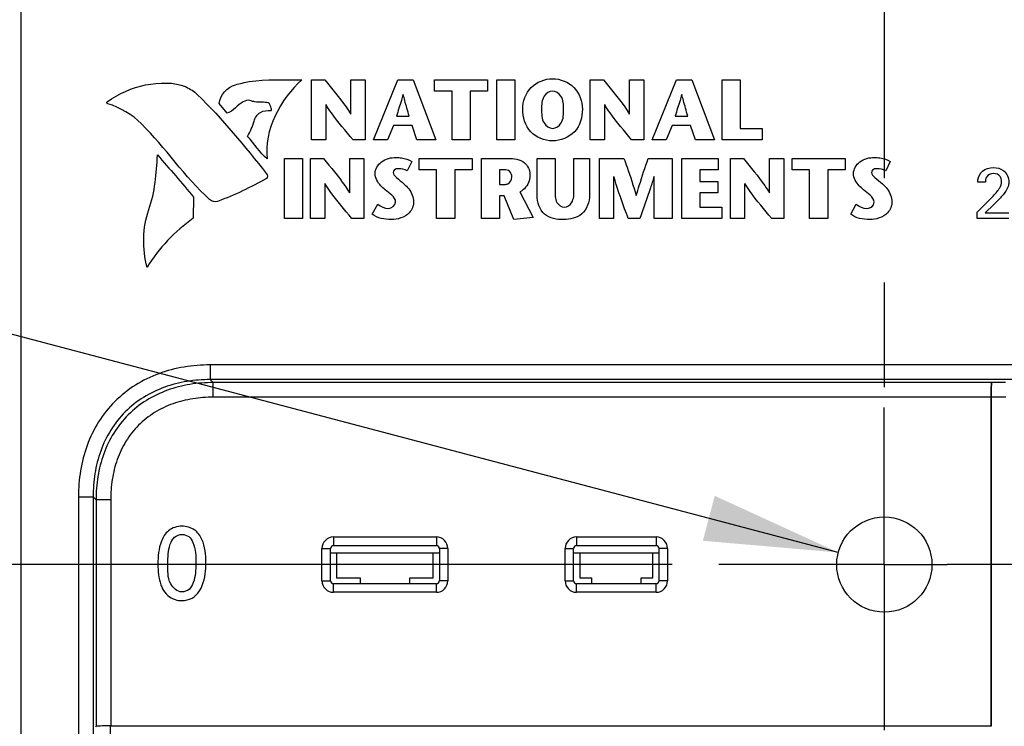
# Model space of a CAD drawing. Header units: inches. Extents: x 0 to 34, y 0 to 22.
# Tile 9 of 63: x 10.795 to 12.118, y 13.149 to 14.098. Entities that reach past the tile are written whole.
import ezdxf

# ---------------------------------------------------------------- set-up
doc = ezdxf.new("R2010")
doc.units = ezdxf.units.IN
doc.header["$LTSCALE"] = 1.87
doc.header["$MEASUREMENT"] = 0
doc.linetypes.add('CENTER', pattern=[0.6, 0.375, -0.075, 0.075, -0.075])
doc.layers.get('0').update_dxf_attribs({"linetype": 'CONTINUOUS'})
for name, color, linetype in [('02___PRT_ALL_AXES', 7, 'CONTINUOUS'), ('DATUMCURVES', 7, 'CONTINUOUS'), ('DIMENSIONS', 7, 'CONTINUOUS')]:
    doc.layers.add(name, color=color, linetype=linetype)
doc.styles.get("Standard").update_dxf_attribs({"font": 'txt', "width": 0.8})
doc.dimstyles.new('DIMSTYLE_2', dxfattribs={"dimtxt": 0.125, "dimasz": 0.18, "dimexe": 0.125, "dimexo": 0.0625, "dimgap": 0.03125, "dimtad": 0, "dimtih": 1, "dimtoh": 1, "dimzin": 0, "dimdsep": 46, "dimtxsty": 'STANDARD', "dimblk": '_FILLED', "dimblk1": '_FILLED', "dimblk2": '_FILLED', "dimcen": 0.09, "dimazin": 0, "dimtp": 0.01, "dimtm": 0.01, "dimtfac": 1, "dimtofl": 0, "dimtmove": 0, "dimatfit": 3, "dimldrblk": '_FILLED', "dimfxl": 1, "dimtolj": 1, "dimtzin": 0, "dimarcsym": 0})
doc.dimstyles.new('DIMSTYLE_3', dxfattribs={"dimtxt": 0.125, "dimasz": 0.18, "dimexe": 0.125, "dimexo": 0.0625, "dimgap": 0.09, "dimtad": 0, "dimtih": 1, "dimtoh": 1, "dimzin": 0, "dimdsep": 46, "dimtxsty": 'STANDARD', "dimblk": '_FILLED', "dimblk1": '_FILLED', "dimblk2": '_FILLED', "dimcen": 0.09, "dimazin": 0, "dimtp": 0.01, "dimtm": 0.01, "dimtfac": 1, "dimtofl": 0, "dimtmove": 0, "dimatfit": 1, "dimldrblk": '_FILLED', "dimfxl": 1, "dimtolj": 1, "dimtzin": 0, "dimarcsym": 0})

# ---------------------------------------------------------------- blocks, each defined once
blk = doc.blocks.new('*D16')
at = {"layer": 'DIMENSIONS', "color": 2, "linetype": 'CONTINUOUS'}
blk.add_line((11.6718, 13.3659), (9.8999, 13.3659), dxfattribs=at)
at = {"layer": 'DIMENSIONS', "color": 2, "linetype": 'CONTINUOUS', "insert": (9.8374, 13.4284), "char_height": 0.125, "width": 1.325, "attachment_point": 3, "line_spacing_factor": 0.9}
blk.add_mtext('56.00{\\ftxt.shx;\\W1.000000;\\H0.125000; }[2.205]', dxfattribs=at)
blk = doc.blocks.new('_FILLED')
at = {"color": 0, "linetype": 'BYBLOCK'}
blk.add_solid([(0, 0), (-1, 0.1736), (-1, -0.1736)], dxfattribs=at)
blk = doc.blocks.new('*D17')
at = {"layer": 'DIMENSIONS', "color": 2, "linetype": 'CONTINUOUS'}
blk.add_line((11.6718, 12.9117), (9.8999, 12.9117), dxfattribs=at)
at = {"layer": 'DIMENSIONS', "color": 2, "linetype": 'CONTINUOUS', "insert": (9.8374, 12.9742), "char_height": 0.125, "width": 1.325, "attachment_point": 3, "line_spacing_factor": 0.9}
blk.add_mtext('67.54{\\ftxt.shx;\\W1.000000;\\H0.125000; }[2.659]', dxfattribs=at)
blk = doc.blocks.new('*D18')
at = {"layer": 'DIMENSIONS', "color": 2, "linetype": 'CONTINUOUS'}
blk.add_line((11.6718, 12.4575), (9.8999, 12.4575), dxfattribs=at)
at = {"layer": 'DIMENSIONS', "color": 2, "linetype": 'CONTINUOUS', "insert": (9.8374, 12.52), "char_height": 0.125, "width": 1.325, "attachment_point": 3, "line_spacing_factor": 0.9}
blk.add_mtext('79.07{\\ftxt.shx;\\W1.000000;\\H0.125000; }[3.113]', dxfattribs=at)
blk = doc.blocks.new('*D19')
at = {"layer": 'DIMENSIONS', "color": 2, "linetype": 'CONTINUOUS'}
blk.add_line((11.6718, 12.0033), (9.8999, 12.0033), dxfattribs=at)
at = {"layer": 'DIMENSIONS', "color": 2, "linetype": 'CONTINUOUS', "insert": (9.8374, 12.0658), "char_height": 0.125, "width": 1.325, "attachment_point": 3, "line_spacing_factor": 0.9}
blk.add_mtext('90.61{\\ftxt.shx;\\W1.000000;\\H0.125000; }[3.567]', dxfattribs=at)
blk = doc.blocks.new('*D20')
at = {"layer": 'DIMENSIONS', "color": 2, "linetype": 'CONTINUOUS'}
blk.add_line((11.7299, 11.5197), (9.8999, 11.5197), dxfattribs=at)
at = {"layer": 'DIMENSIONS', "color": 2, "linetype": 'CONTINUOUS', "insert": (9.8374, 11.5822), "char_height": 0.125, "width": 1.425, "attachment_point": 3, "line_spacing_factor": 0.9}
blk.add_mtext('102.89{\\ftxt.shx;\\W1.000000;\\H0.125000; }[4.051]', dxfattribs=at)
blk = doc.blocks.new('*D21')
at = {"layer": 'DIMENSIONS', "color": 2, "linetype": 'CONTINUOUS'}
blk.add_line((11.7299, 11.0656), (9.8999, 11.0656), dxfattribs=at)
at = {"layer": 'DIMENSIONS', "color": 2, "linetype": 'CONTINUOUS', "insert": (9.8374, 11.1281), "char_height": 0.125, "width": 1.425, "attachment_point": 3, "line_spacing_factor": 0.9}
blk.add_mtext('114.43{\\ftxt.shx;\\W1.000000;\\H0.125000; }[4.505]', dxfattribs=at)
blk = doc.blocks.new('*D22')
at = {"layer": 'DIMENSIONS', "color": 2, "linetype": 'CONTINUOUS'}
blk.add_line((11.7299, 10.6114), (9.8999, 10.6114), dxfattribs=at)
at = {"layer": 'DIMENSIONS', "color": 2, "linetype": 'CONTINUOUS', "insert": (9.8374, 10.6739), "char_height": 0.125, "width": 1.425, "attachment_point": 3, "line_spacing_factor": 0.9}
blk.add_mtext('125.96{\\ftxt.shx;\\W1.000000;\\H0.125000; }[4.959]', dxfattribs=at)
blk = doc.blocks.new('*D23')
at = {"layer": 'DIMENSIONS', "color": 2, "linetype": 'CONTINUOUS'}
blk.add_line((11.7299, 10.1572), (9.8999, 10.1572), dxfattribs=at)
at = {"layer": 'DIMENSIONS', "color": 2, "linetype": 'CONTINUOUS', "insert": (9.8374, 10.2197), "char_height": 0.125, "width": 1.425, "attachment_point": 3, "line_spacing_factor": 0.9}
blk.add_mtext('137.50{\\ftxt.shx;\\W1.000000;\\H0.125000; }[5.413]', dxfattribs=at)
blk = doc.blocks.new('*D24')
at = {"layer": 'DIMENSIONS', "color": 2, "linetype": 'CONTINUOUS'}
blk.add_line((11.1453, 9.3501), (9.8999, 9.3501), dxfattribs=at)
at = {"layer": 'DIMENSIONS', "color": 2, "linetype": 'CONTINUOUS', "insert": (9.8374, 9.4126), "char_height": 0.125, "width": 1.425, "attachment_point": 3, "line_spacing_factor": 0.9}
blk.add_mtext('158.00{\\ftxt.shx;\\W1.000000;\\H0.125000; }[6.220]', dxfattribs=at)
blk = doc.blocks.new('*D25')
at = {"layer": 'DIMENSIONS', "color": 2, "linetype": 'CONTINUOUS'}
blk.add_line((11.3149, 9.0656), (9.8999, 9.0656), dxfattribs=at)
at = {"layer": 'DIMENSIONS', "color": 2, "linetype": 'CONTINUOUS', "insert": (9.8374, 9.1281), "char_height": 0.125, "width": 1.425, "attachment_point": 3, "line_spacing_factor": 0.9}
blk.add_mtext('165.23{\\ftxt.shx;\\W1.000000;\\H0.125000; }[6.505]', dxfattribs=at)
blk = doc.blocks.new('*D30')
at = {"layer": 'DIMENSIONS', "color": 2, "linetype": 'CONTINUOUS'}
for p, q in [((10.0277, 13.8749), (9.9102, 13.8749)), ((11.8949, 13.3822), (10.0277, 13.8749))]:
    blk.add_line(p, q, dxfattribs=at)
at = {"layer": 'DIMENSIONS', "color": 2, "linetype": 'CONTINUOUS', "xscale": 0.18, "yscale": 0.18, "zscale": 0.18, "rotation": 345.2185619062}
blk.add_blockref('_FILLED', (11.8949, 13.3822), dxfattribs=at)
at = {"layer": 'DIMENSIONS', "color": 2, "linetype": 'CONTINUOUS', "insert": (9.8477, 13.9374), "char_height": 0.125, "width": 1.691667, "attachment_point": 3, "line_spacing_factor": 0.9}
blk.add_mtext('20X \\fgdt;{\\fgdt;n}\\ftxt;3.25{\\ftxt.shx;\\W1.000000;\\H0.125000; }[.128]', dxfattribs=at)

msp = doc.modelspace()

# ---------------------------------------------------------------- linework, layer by layer
at = {"color": 7, "linetype": 'CONTINUOUS'}
for p, q in [((10.7959, 15.9052), (10.7959, 10.0391)), ((11.0506, 13.6342), (11.0506, 13.6145)), ((13.17, 13.6342), (11.0506, 13.6342)), ((11.0546, 13.6105), (11.0506, 13.6145)), ((13.17, 13.6145), (11.0506, 13.6145)), ((11.0546, 13.5908), (11.0546, 13.6105)), ((12.1005, 13.6105), (11.0546, 13.6105)), ((12.1005, 13.6105), (12.101, 13.611)), ((12.101, 13.611), (12.1197, 13.611)), ((12.1, 13.5908), (11.0546, 13.5908)), ((12.1, 13.5908), (12.1, 13.1491)), ((12.1005, 13.5913), (12.1005, 13.1486)), ((12.1005, 13.5913), (12.1202, 13.5913)), ((10.8735, 13.457), (10.8735, 10.0641)), ((10.8735, 13.457), (10.8932, 13.457)), ((10.8932, 13.457), (10.8932, 10.0641)), ((10.8972, 13.453), (10.8932, 13.457)), ((10.8972, 13.453), (10.8972, 13.1486)), ((10.9169, 13.453), (10.8972, 13.453)), ((10.9169, 13.453), (10.9169, 13.1491)), ((11.2163, 13.4031), (11.2163, 13.3916)), ((11.2163, 13.4031), (11.3547, 13.4031)), ((11.3547, 13.4031), (11.3547, 13.3916)), ((11.5431, 13.4031), (11.5431, 13.3916)), ((11.5431, 13.4031), (11.65, 13.4031)), ((11.65, 13.4031), (11.65, 13.3916)), ((11.2009, 13.3441), (11.2009, 13.3876)), ((11.2009, 13.3876), (11.2124, 13.3876)), ((11.2124, 13.3441), (11.2124, 13.3876)), ((11.2124, 13.3818), (11.3587, 13.3818)), ((11.2163, 13.3916), (11.3547, 13.3916)), ((11.2205, 13.3818), (11.2205, 13.3483)), ((11.3505, 13.3483), (11.3505, 13.3818)), ((11.3587, 13.3876), (11.3587, 13.3441)), ((11.3702, 13.3876), (11.3587, 13.3876)), ((11.3702, 13.3876), (11.3702, 13.3441)), ((11.5276, 13.3441), (11.5276, 13.3876)), ((11.5276, 13.3876), (11.5391, 13.3876)), ((11.5391, 13.3441), (11.5391, 13.3876)), ((11.5391, 13.3818), (11.6539, 13.3818)), ((11.5431, 13.3916), (11.65, 13.3916)), ((11.5473, 13.3818), (11.5473, 13.3483)), ((11.6457, 13.3483), (11.6457, 13.3818)), ((11.6539, 13.3876), (11.6539, 13.3441)), ((11.6654, 13.3876), (11.6539, 13.3876)), ((11.6654, 13.3876), (11.6654, 13.3441)), ((11.2009, 13.3441), (11.2124, 13.3441)), ((11.2205, 13.3483), (11.252, 13.3483)), ((11.252, 13.3483), (11.252, 13.3402)), ((11.319, 13.3402), (11.319, 13.3483)), ((11.319, 13.3483), (11.3505, 13.3483)), ((11.3702, 13.3441), (11.3587, 13.3441)), ((11.5276, 13.3441), (11.5391, 13.3441)), ((11.5473, 13.3483), (11.5631, 13.3483)), ((11.5631, 13.3483), (11.5631, 13.3402)), ((11.63, 13.3402), (11.63, 13.3483)), ((11.63, 13.3483), (11.6457, 13.3483)), ((11.6654, 13.3441), (11.6539, 13.3441)), ((11.2163, 13.3287), (11.2163, 13.3402)), ((11.3547, 13.3402), (11.2163, 13.3402)), ((11.3547, 13.3287), (11.2163, 13.3287)), ((11.3547, 13.3287), (11.3547, 13.3402)), ((11.5431, 13.3287), (11.5431, 13.3402)), ((11.65, 13.3402), (11.5431, 13.3402)), ((11.65, 13.3287), (11.5431, 13.3287)), ((11.65, 13.3287), (11.65, 13.3402)), ((10.8967, 13.1481), (10.8972, 13.1486)), ((10.9164, 13.1289), (10.9164, 13.1486)), ((12.1005, 13.1486), (10.9164, 13.1486)), ((10.9169, 13.1491), (12.1, 13.1491)), ((12.1, 13.1491), (12.1005, 13.1486))]:
    msp.add_line(p, q, dxfattribs=at)
at = {"color": 40, "linetype": 'CONTINUOUS'}
for p, q in [((11.1869, 13.9366), (11.1869, 14.0174)), ((11.1869, 14.0174), (11.2046, 14.0174)), ((11.2397, 13.9712), (11.2397, 14.0174)), ((11.2397, 14.0174), (11.2588, 14.0174)), ((11.2588, 14.0174), (11.2588, 13.9366)), ((11.27, 13.9366), (11.3029, 14.0174)), ((11.3029, 14.0174), (11.3234, 14.0174)), ((11.3234, 14.0174), (11.3541, 13.9366)), ((11.3523, 14.0023), (11.3523, 14.0174)), ((11.3523, 14.0174), (11.4233, 14.0174)), ((11.4233, 14.0174), (11.4233, 14.0023)), ((11.4358, 13.9366), (11.4358, 14.0174)), ((11.4358, 14.0174), (11.4602, 14.0174)), ((11.4602, 14.0174), (11.4602, 13.9366)), ((11.5615, 13.9366), (11.5615, 14.0174)), ((11.5615, 14.0174), (11.5792, 14.0174)), ((11.6143, 13.9712), (11.6143, 14.0174)), ((11.6143, 14.0174), (11.6334, 14.0174)), ((11.6334, 14.0174), (11.6334, 13.9366)), ((11.6446, 13.9366), (11.6775, 14.0174)), ((11.6775, 14.0174), (11.6979, 14.0174)), ((11.6979, 14.0174), (11.7287, 13.9366)), ((11.7387, 13.9366), (11.7387, 14.0174)), ((11.7387, 14.0174), (11.763, 14.0174)), ((11.763, 14.0174), (11.763, 13.9518)), ((11.3757, 14.0023), (11.3523, 14.0023)), ((11.3757, 13.9366), (11.3757, 14.0023)), ((11.4, 14.0023), (11.4, 13.9366)), ((11.4233, 14.0023), (11.4, 14.0023)), ((11.0735, 13.9725), (11.0627, 13.9853)), ((11.2061, 13.984), (11.2061, 13.9366)), ((11.5807, 13.984), (11.5807, 13.9366)), ((11.301, 13.9687), (11.318, 13.9687)), ((11.6756, 13.9687), (11.6925, 13.9687)), ((11.2968, 13.9559), (11.2891, 13.9366)), ((11.3219, 13.9559), (11.2968, 13.9559)), ((11.3282, 13.9366), (11.3219, 13.9559)), ((11.6714, 13.9559), (11.6637, 13.9366)), ((11.6964, 13.9559), (11.6714, 13.9559)), ((11.7028, 13.9366), (11.6964, 13.9559)), ((11.763, 13.9518), (11.7926, 13.9518)), ((11.7926, 13.9518), (11.7926, 13.9366)), ((11.2061, 13.9366), (11.1869, 13.9366)), ((11.2588, 13.9366), (11.2426, 13.9366)), ((11.2891, 13.9366), (11.27, 13.9366)), ((11.3541, 13.9366), (11.3282, 13.9366)), ((11.4, 13.9366), (11.3757, 13.9366)), ((11.4602, 13.9366), (11.4358, 13.9366)), ((11.5807, 13.9366), (11.5615, 13.9366)), ((11.6334, 13.9366), (11.6171, 13.9366)), ((11.6637, 13.9366), (11.6446, 13.9366)), ((11.7287, 13.9366), (11.7028, 13.9366)), ((11.7926, 13.9366), (11.7387, 13.9366)), ((11.1506, 13.8308), (11.1506, 13.9116)), ((11.1506, 13.9116), (11.1749, 13.9116)), ((11.1749, 13.9116), (11.1749, 13.8308)), ((11.1853, 13.8308), (11.1853, 13.9116)), ((11.1853, 13.9116), (11.203, 13.9116)), ((11.2381, 13.8654), (11.2381, 13.9116)), ((11.2381, 13.9116), (11.2572, 13.9116)), ((11.2572, 13.9116), (11.2572, 13.8308)), ((11.3317, 13.8965), (11.3317, 13.9116)), ((11.3317, 13.9116), (11.4027, 13.9116)), ((11.4027, 13.9116), (11.4027, 13.8965)), ((11.4151, 13.8308), (11.4151, 13.9116)), ((11.4151, 13.9116), (11.4512, 13.9116)), ((11.4901, 13.8622), (11.4901, 13.9116)), ((11.4901, 13.9116), (11.5144, 13.9116)), ((11.5144, 13.9116), (11.5144, 13.8694)), ((11.5396, 13.8697), (11.5396, 13.9116)), ((11.5396, 13.9116), (11.5606, 13.9116)), ((11.5606, 13.9116), (11.5606, 13.8628)), ((11.5737, 13.8308), (11.5737, 13.9116)), ((11.5737, 13.9116), (11.6068, 13.9116)), ((11.6394, 13.9116), (11.6717, 13.9116)), ((11.6717, 13.9116), (11.6717, 13.8308)), ((11.6844, 13.8308), (11.6844, 13.9116)), ((11.6844, 13.9116), (11.7335, 13.9116)), ((11.7335, 13.9116), (11.7335, 13.8965)), ((11.7498, 13.8308), (11.7498, 13.9116)), ((11.7498, 13.9116), (11.7674, 13.9116)), ((11.8025, 13.8654), (11.8025, 13.9116)), ((11.8025, 13.9116), (11.8217, 13.9116)), ((11.8217, 13.9116), (11.8217, 13.8308)), ((11.833, 13.8965), (11.833, 13.9116)), ((11.833, 13.9116), (11.904, 13.9116)), ((11.904, 13.9116), (11.904, 13.8965)), ((11.3218, 13.9076), (11.3155, 13.8949)), ((11.9648, 13.9076), (11.9586, 13.8949)), ((11.355, 13.8965), (11.3317, 13.8965)), ((11.355, 13.8308), (11.355, 13.8965)), ((11.3794, 13.8965), (11.3794, 13.8308)), ((11.4027, 13.8965), (11.3794, 13.8965)), ((11.4395, 13.8965), (11.4395, 13.8767)), ((11.446, 13.8965), (11.4395, 13.8965)), ((11.5929, 13.8874), (11.5929, 13.8308)), ((11.6474, 13.8308), (11.6474, 13.8874)), ((11.7088, 13.8965), (11.7088, 13.8806)), ((11.7335, 13.8965), (11.7088, 13.8965)), ((11.8563, 13.8965), (11.833, 13.8965)), ((11.8563, 13.8308), (11.8563, 13.8965)), ((11.8807, 13.8965), (11.8807, 13.8308)), ((11.904, 13.8965), (11.8807, 13.8965)), ((11.2045, 13.8782), (11.2045, 13.8308)), ((11.4395, 13.8767), (11.4464, 13.8767)), ((11.7088, 13.8806), (11.7329, 13.8806)), ((11.7329, 13.8806), (11.7329, 13.8655)), ((11.7689, 13.8782), (11.7689, 13.8308)), ((12.0927, 13.8798), (12.0824, 13.8798)), ((11.0282, 13.8598), (11.0278, 13.8313)), ((11.4395, 13.8614), (11.4395, 13.8308)), ((11.4458, 13.8614), (11.4395, 13.8614)), ((11.4587, 13.8295), (11.4458, 13.8614)), ((11.4669, 13.8667), (11.4847, 13.8321)), ((11.7088, 13.8655), (11.7088, 13.846)), ((11.7329, 13.8655), (11.7088, 13.8655)), ((11.2685, 13.8368), (11.2759, 13.8502)), ((11.7088, 13.846), (11.7385, 13.846)), ((11.7385, 13.846), (11.7385, 13.8308)), ((11.9116, 13.8368), (11.919, 13.8502)), ((12.0815, 13.8397), (12.0991, 13.857)), ((12.104, 13.8497), (12.0923, 13.8385)), ((11.4847, 13.8321), (11.4587, 13.8295)), ((12.0815, 13.8308), (12.0815, 13.8397)), ((12.0923, 13.8385), (12.1243, 13.8385)), ((11.1749, 13.8308), (11.1506, 13.8308)), ((11.2045, 13.8308), (11.1853, 13.8308)), ((11.2572, 13.8308), (11.241, 13.8308)), ((11.3794, 13.8308), (11.355, 13.8308)), ((11.4395, 13.8308), (11.4151, 13.8308)), ((11.5929, 13.8308), (11.5737, 13.8308)), ((11.628, 13.8308), (11.6126, 13.8308)), ((11.6717, 13.8308), (11.6474, 13.8308)), ((11.7385, 13.8308), (11.6844, 13.8308)), ((11.7689, 13.8308), (11.7498, 13.8308)), ((11.8217, 13.8308), (11.8054, 13.8308)), ((11.8807, 13.8308), (11.8563, 13.8308)), ((12.1243, 13.8308), (12.0815, 13.8308))]:
    msp.add_line(p, q, dxfattribs=at)
at = {"color": 7, "linetype": 'CONTINUOUS'}
msp.add_circle((11.9568, 13.3659), 0.064, dxfattribs=at)
for centre, radius, start, end in [((11.2163, 13.3876), 0.0154, 89.9928, 180.0072), ((11.3547, 13.3876), 0.0154, 359.9928, 90.0072), ((11.5431, 13.3876), 0.0154, 89.9928, 180.0072), ((11.65, 13.3876), 0.0154, 359.9928, 90.0072), ((11.2163, 13.3876), 0.00392, 89.8358, 180.1642), ((11.3547, 13.3876), 0.00392, 359.8358, 90.1642), ((11.5431, 13.3876), 0.00392, 89.8358, 180.1642), ((11.65, 13.3876), 0.00392, 359.8358, 90.1642), ((11.2163, 13.3441), 0.0154, 179.9921, 270.0079), ((11.2163, 13.3441), 0.00392, 179.8358, 270.1642), ((11.3547, 13.3441), 0.0154, 269.9921, 0.0079), ((11.3547, 13.3441), 0.00392, 269.8358, 0.1642), ((11.5431, 13.3441), 0.0154, 179.9921, 270.0079), ((11.5431, 13.3441), 0.00392, 179.8358, 270.1642), ((11.65, 13.3441), 0.0154, 269.9921, 0.0079), ((11.65, 13.3441), 0.00392, 269.8358, 0.1642)]:
    msp.add_arc(centre, radius, start, end, dxfattribs=at)
for centre, major_axis, start_param, end_param in [((12.1005, 13.5908), (0, 0.0197), 0.02618, 1.570796), ((12.101, 13.5913), (0, 0.0197), 0.02618, 1.570796), ((10.9169, 13.1486), (0.0197, 0), 1.570796, 3.115413)]:
    msp.add_ellipse(centre, major_axis=major_axis, ratio=0.026186, start_param=start_param, end_param=end_param, dxfattribs=at)
at = {"color": 40, "linetype": 'CONTINUOUS'}
for points, knots in [([(11.0846, 14.0107), (11.0907, 14.0124), (11.12, 14.0192), (11.1503, 14.0171), (11.1739, 14.0173)], [0, 0, 0, 0, 0.211296, 1, 1, 1, 1]), ([(11.2046, 14.0174), (11.2143, 14.0055), (11.2268, 13.9907), (11.2376, 13.9746), (11.2395, 13.9712)], [0, 0, 0, 0, 0.79899, 1, 1, 1, 1]), ([(11.4707, 13.978), (11.4707, 13.9883), (11.4786, 14.0102), (11.5004, 14.0188), (11.5108, 14.0188)], [0, 0, 0, 0, 0.499263, 1, 1, 1, 1]), ([(11.5108, 14.0188), (11.5212, 14.0188), (11.5431, 14.0102), (11.551, 13.9883), (11.551, 13.978)], [0, 0, 0, 0, 0.500747, 1, 1, 1, 1]), ([(11.5792, 14.0174), (11.5889, 14.0055), (11.6014, 13.9907), (11.6122, 13.9746), (11.614, 13.9712)], [0, 0, 0, 0, 0.798962, 1, 1, 1, 1]), ([(10.9638, 14.0104), (10.9817, 14.0137), (11.0082, 14.0155), (11.0289, 14.0018), (11.0333, 13.9976)], [0, 0, 0, 0, 0.749379, 1, 1, 1, 1]), ([(11.3099, 13.9976), (11.3091, 13.9949), (11.3064, 13.9852), (11.3032, 13.9757), (11.301, 13.9687)], [0, 0, 0, 0, 0.276448, 1, 1, 1, 1]), ([(11.318, 13.9687), (11.316, 13.9757), (11.3133, 13.9853), (11.3108, 13.9949), (11.3101, 13.9976)], [0, 0, 0, 0, 0.722709, 1, 1, 1, 1]), ([(11.5108, 14.002), (11.5065, 14.002), (11.4962, 13.9951), (11.4961, 13.9839), (11.4961, 13.978)], [0, 0, 0, 0, 0.424859, 1, 1, 1, 1]), ([(11.5256, 13.978), (11.5256, 13.9839), (11.5255, 13.9951), (11.5152, 14.002), (11.5108, 14.002)], [0, 0, 0, 0, 0.575101, 1, 1, 1, 1]), ([(11.6844, 13.9976), (11.6837, 13.9949), (11.681, 13.9852), (11.6777, 13.9757), (11.6756, 13.9687)], [0, 0, 0, 0, 0.276479, 1, 1, 1, 1]), ([(11.6925, 13.9687), (11.6906, 13.9757), (11.6878, 13.9853), (11.6853, 13.9949), (11.6847, 13.9976)], [0, 0, 0, 0, 0.722659, 1, 1, 1, 1]), ([(11.1287, 13.9862), (11.1229, 13.9878), (11.1144, 13.9865), (11.1062, 13.9886), (11.1041, 13.9895)], [0, 0, 0, 0, 0.721742, 1, 1, 1, 1]), ([(11.1324, 13.9761), (11.134, 13.9761), (11.1312, 13.9822), (11.1307, 13.9857), (11.1287, 13.9862)], [0, 0, 0, 0, 0.429497, 1, 1, 1, 1]), ([(11.2426, 13.9366), (11.2327, 13.9486), (11.2197, 13.9637), (11.2085, 13.9802), (11.2063, 13.984)], [0, 0, 0, 0, 0.779626, 1, 1, 1, 1]), ([(11.5108, 13.9353), (11.5002, 13.9353), (11.4773, 13.9441), (11.4707, 13.9672), (11.4707, 13.978)], [0, 0, 0, 0, 0.496927, 1, 1, 1, 1]), ([(11.4961, 13.978), (11.4961, 13.9717), (11.4957, 13.96), (11.5063, 13.9521), (11.5108, 13.9521)], [0, 0, 0, 0, 0.583132, 1, 1, 1, 1]), ([(11.5108, 13.9521), (11.5153, 13.9521), (11.526, 13.96), (11.5256, 13.9717), (11.5256, 13.978)], [0, 0, 0, 0, 0.416905, 1, 1, 1, 1]), ([(11.551, 13.978), (11.551, 13.9672), (11.5444, 13.9441), (11.5215, 13.9353), (11.5108, 13.9353)], [0, 0, 0, 0, 0.503056, 1, 1, 1, 1]), ([(11.6171, 13.9366), (11.6073, 13.9486), (11.5943, 13.9637), (11.5831, 13.9802), (11.5809, 13.984)], [0, 0, 0, 0, 0.779685, 1, 1, 1, 1]), ([(11.1096, 13.9616), (11.1108, 13.9663), (11.1169, 13.9757), (11.1275, 13.9763), (11.1324, 13.9761)], [0, 0, 0, 0, 0.500475, 1, 1, 1, 1]), ([(11.203, 13.9116), (11.2127, 13.8997), (11.2252, 13.8849), (11.236, 13.8688), (11.2378, 13.8654)], [0, 0, 0, 0, 0.798971, 1, 1, 1, 1]), ([(11.2724, 13.8913), (11.2724, 13.8973), (11.2801, 13.9101), (11.2937, 13.913), (11.3006, 13.913)], [0, 0, 0, 0, 0.462033, 1, 1, 1, 1]), ([(11.3006, 13.913), (11.3031, 13.913), (11.3103, 13.9124), (11.3176, 13.9102), (11.3218, 13.9076)], [0, 0, 0, 0, 0.330939, 1, 1, 1, 1]), ([(11.4512, 13.9116), (11.4587, 13.9116), (11.4736, 13.91), (11.4805, 13.8959), (11.4805, 13.8901)], [0, 0, 0, 0, 0.563554, 1, 1, 1, 1]), ([(11.6068, 13.9116), (11.6081, 13.9078), (11.6141, 13.8913), (11.6196, 13.8747), (11.6233, 13.8619)], [0, 0, 0, 0, 0.235703, 1, 1, 1, 1]), ([(11.6235, 13.8619), (11.6247, 13.8664), (11.6296, 13.8832), (11.6353, 13.8996), (11.6394, 13.9116)], [0, 0, 0, 0, 0.270667, 1, 1, 1, 1]), ([(11.7674, 13.9116), (11.7772, 13.8997), (11.7896, 13.8849), (11.8005, 13.8688), (11.8023, 13.8654)], [0, 0, 0, 0, 0.798948, 1, 1, 1, 1]), ([(11.9154, 13.8913), (11.9154, 13.8973), (11.9232, 13.9101), (11.9368, 13.913), (11.9437, 13.913)], [0, 0, 0, 0, 0.462045, 1, 1, 1, 1]), ([(11.9437, 13.913), (11.9461, 13.913), (11.9534, 13.9124), (11.9607, 13.9102), (11.9648, 13.9076)], [0, 0, 0, 0, 0.330929, 1, 1, 1, 1]), ([(11.3036, 13.8979), (11.3026, 13.8979), (11.2996, 13.8978), (11.2965, 13.895), (11.2965, 13.8929)], [0, 0, 0, 0, 0.340261, 1, 1, 1, 1]), ([(11.9467, 13.8979), (11.9457, 13.8979), (11.9426, 13.8978), (11.9395, 13.895), (11.9395, 13.8929)], [0, 0, 0, 0, 0.340317, 1, 1, 1, 1]), ([(12.1033, 13.8994), (12.1082, 13.8994), (12.1197, 13.8969), (12.1241, 13.8853), (12.1241, 13.8798)], [0, 0, 0, 0, 0.474214, 1, 1, 1, 1]), ([(11.2857, 13.8697), (11.2838, 13.8714), (11.2772, 13.8768), (11.2724, 13.8852), (11.2724, 13.8913)], [0, 0, 0, 0, 0.294444, 1, 1, 1, 1]), ([(11.2965, 13.8929), (11.2965, 13.8903), (11.3025, 13.8845), (11.3078, 13.8805), (11.3111, 13.8775)], [0, 0, 0, 0, 0.37197, 1, 1, 1, 1]), ([(11.4561, 13.8866), (11.4561, 13.8894), (11.4543, 13.8956), (11.4484, 13.8965), (11.446, 13.8965)], [0, 0, 0, 0, 0.539208, 1, 1, 1, 1]), ([(11.4464, 13.8767), (11.4479, 13.8767), (11.4529, 13.8776), (11.4561, 13.8831), (11.4561, 13.8866)], [0, 0, 0, 0, 0.292283, 1, 1, 1, 1]), ([(11.4805, 13.8901), (11.4805, 13.8873), (11.4796, 13.8779), (11.4727, 13.8696), (11.4669, 13.8667)], [0, 0, 0, 0, 0.300737, 1, 1, 1, 1]), ([(11.6126, 13.8308), (11.611, 13.8353), (11.604, 13.854), (11.5975, 13.8728), (11.5931, 13.8874)], [0, 0, 0, 0, 0.237339, 1, 1, 1, 1]), ([(11.6472, 13.8874), (11.6456, 13.8823), (11.6398, 13.8633), (11.633, 13.8445), (11.628, 13.8308)], [0, 0, 0, 0, 0.267503, 1, 1, 1, 1]), ([(11.9288, 13.8697), (11.9269, 13.8714), (11.9203, 13.8768), (11.9154, 13.8852), (11.9154, 13.8913)], [0, 0, 0, 0, 0.294445, 1, 1, 1, 1]), ([(11.9395, 13.8929), (11.9395, 13.8903), (11.9456, 13.8845), (11.9509, 13.8805), (11.9542, 13.8775)], [0, 0, 0, 0, 0.371983, 1, 1, 1, 1]), ([(12.0824, 13.8798), (12.0825, 13.8808), (12.0827, 13.8862), (12.0853, 13.8917), (12.0887, 13.8946)], [0, 0, 0, 0, 0.184735, 1, 1, 1, 1]), ([(12.1037, 13.8915), (12.1001, 13.8915), (12.0933, 13.8885), (12.0927, 13.8821), (12.0927, 13.8798)], [0, 0, 0, 0, 0.605965, 1, 1, 1, 1]), ([(12.1144, 13.8805), (12.1144, 13.8829), (12.1134, 13.8889), (12.107, 13.8915), (12.1037, 13.8915)], [0, 0, 0, 0, 0.411555, 1, 1, 1, 1]), ([(11.241, 13.8308), (11.2311, 13.8428), (11.2181, 13.8579), (11.2069, 13.8744), (11.2047, 13.8782)], [0, 0, 0, 0, 0.779708, 1, 1, 1, 1]), ([(11.3111, 13.8775), (11.3134, 13.8754), (11.3201, 13.8689), (11.3241, 13.8595), (11.3241, 13.8532)], [0, 0, 0, 0, 0.331005, 1, 1, 1, 1]), ([(11.8054, 13.8308), (11.7955, 13.8428), (11.7826, 13.8579), (11.7714, 13.8744), (11.7692, 13.8782)], [0, 0, 0, 0, 0.77966, 1, 1, 1, 1]), ([(11.9542, 13.8775), (11.9565, 13.8754), (11.9632, 13.8689), (11.9671, 13.8595), (11.9671, 13.8532)], [0, 0, 0, 0, 0.331016, 1, 1, 1, 1]), ([(12.1095, 13.8686), (12.1103, 13.8698), (12.1128, 13.8733), (12.1144, 13.8776), (12.1144, 13.8805)], [0, 0, 0, 0, 0.332705, 1, 1, 1, 1]), ([(12.1241, 13.8798), (12.1241, 13.8787), (12.1239, 13.8724), (12.1197, 13.867), (12.1165, 13.8629)], [0, 0, 0, 0, 0.167615, 1, 1, 1, 1]), ([(11.5257, 13.8295), (11.5169, 13.8295), (11.4965, 13.8326), (11.4901, 13.8531), (11.4901, 13.8622)], [0, 0, 0, 0, 0.49307, 1, 1, 1, 1]), ([(11.5144, 13.8694), (11.5144, 13.8637), (11.5131, 13.853), (11.5229, 13.8463), (11.5269, 13.8463)], [0, 0, 0, 0, 0.592977, 1, 1, 1, 1]), ([(11.5606, 13.8628), (11.5606, 13.8535), (11.5539, 13.8337), (11.5342, 13.8295), (11.5257, 13.8295)], [0, 0, 0, 0, 0.521261, 1, 1, 1, 1]), ([(11.5269, 13.8463), (11.5306, 13.8463), (11.5398, 13.8534), (11.5396, 13.8638), (11.5396, 13.8697)], [0, 0, 0, 0, 0.384604, 1, 1, 1, 1]), ([(12.1165, 13.8629), (12.1157, 13.862), (12.1116, 13.8575), (12.1074, 13.8531), (12.104, 13.8497)], [0, 0, 0, 0, 0.207314, 1, 1, 1, 1]), ([(11.3241, 13.8532), (11.3241, 13.848), (11.3179, 13.8338), (11.3026, 13.8295), (11.2939, 13.8295)], [0, 0, 0, 0, 0.378599, 1, 1, 1, 1]), ([(11.9329, 13.8446), (11.9363, 13.8446), (11.942, 13.8467), (11.943, 13.8517), (11.943, 13.853)], [0, 0, 0, 0, 0.722978, 1, 1, 1, 1]), ([(11.9671, 13.8532), (11.9671, 13.848), (11.961, 13.8338), (11.9456, 13.8295), (11.937, 13.8295)], [0, 0, 0, 0, 0.37859, 1, 1, 1, 1])]:
    msp.add_open_spline(points, degree=3, knots=knots, dxfattribs=at)
for points in [[(11.1739, 14.0173), (11.1451, 13.9915), (11.1223, 13.9494), (11.1272, 13.911)], [(10.912, 13.9879), (10.9275, 13.9985), (10.9453, 14.007), (10.9638, 14.0104)], [(11.0627, 13.9853), (11.0634, 13.9964), (11.0739, 14.0076), (11.0846, 14.0107)], [(11.0333, 13.9976), (11.0673, 13.9648), (11.097, 13.9279), (11.1264, 13.8911)], [(11.1041, 13.9895), (11.1012, 13.9906), (11.0977, 13.9892), (11.095, 13.9877)], [(10.9129, 13.9852), (10.912, 13.9855), (10.9112, 13.9874), (10.912, 13.9879)], [(10.9583, 13.9582), (10.9457, 13.9706), (10.9297, 13.98), (10.9129, 13.9852)], [(11.095, 13.9877), (11.0872, 13.9837), (11.0819, 13.9751), (11.0735, 13.9725)], [(11.0499, 13.8563), (11.0161, 13.887), (10.9908, 13.9261), (10.9583, 13.9582)], [(11.1009, 13.9413), (11.1042, 13.9479), (11.1077, 13.9545), (11.1096, 13.9616)], [(11.1272, 13.911), (11.1169, 13.9195), (11.11, 13.9315), (11.1009, 13.9413)], [(10.9682, 13.843), (10.9765, 13.8663), (10.9785, 13.8916), (10.9797, 13.9164)], [(10.9797, 13.9164), (10.996, 13.8976), (11.0126, 13.8791), (11.0282, 13.8598)], [(11.3155, 13.8949), (11.312, 13.897), (11.3077, 13.8979), (11.3036, 13.8979)], [(11.9586, 13.8949), (11.9551, 13.897), (11.9508, 13.8979), (11.9467, 13.8979)], [(12.0887, 13.8946), (12.0926, 13.8979), (12.0981, 13.8994), (12.1033, 13.8994)], [(11.1264, 13.8849), (11.1053, 13.8728), (11.0832, 13.8623), (11.0605, 13.854)], [(11.1264, 13.8911), (11.1277, 13.8894), (11.1282, 13.8859), (11.1264, 13.8849)], [(11.2999, 13.853), (11.2999, 13.8603), (11.2913, 13.8649), (11.2857, 13.8697)], [(11.943, 13.853), (11.943, 13.8603), (11.9343, 13.8649), (11.9288, 13.8697)], [(12.0991, 13.857), (12.1028, 13.8606), (12.1064, 13.8644), (12.1095, 13.8686)], [(11.0605, 13.854), (11.0571, 13.8527), (11.0526, 13.8539), (11.0499, 13.8563)], [(11.2759, 13.8502), (11.2799, 13.8472), (11.2848, 13.8446), (11.2898, 13.8446)], [(11.2898, 13.8446), (11.2942, 13.8446), (11.2999, 13.8486), (11.2999, 13.853)], [(11.919, 13.8502), (11.923, 13.8472), (11.9279, 13.8446), (11.9329, 13.8446)], [(10.9657, 13.7651), (10.9597, 13.7904), (10.9594, 13.8185), (10.9682, 13.843)], [(11.0278, 13.8313), (11.0032, 13.8137), (10.9813, 13.791), (10.9657, 13.7651)], [(11.2939, 13.8295), (11.2851, 13.8295), (11.2754, 13.8313), (11.2685, 13.8368)], [(11.937, 13.8295), (11.9282, 13.8295), (11.9185, 13.8313), (11.9116, 13.8368)]]:
    msp.add_open_spline(points, degree=3, dxfattribs=at)
at = {"color": 7, "linetype": 'CONTINUOUS'}
for points, knots in [([(11.0506, 13.6342), (11.0389, 13.6342), (11.0154, 13.6324), (10.9812, 13.6235), (10.9494, 13.6081), (10.9216, 13.586), (10.8996, 13.5583), (10.8841, 13.5265), (10.8753, 13.4922), (10.8735, 13.4688), (10.8735, 13.457)], [0, 0, 0, 0, 0.12506, 0.250078, 0.375052, 0.499997, 0.624942, 0.749918, 0.874938, 1, 1, 1, 1]), ([(11.0506, 13.6145), (11.0402, 13.6145), (11.0193, 13.6129), (10.9888, 13.6052), (10.9604, 13.5916), (10.9356, 13.572), (10.9161, 13.5473), (10.9024, 13.5189), (10.8948, 13.4884), (10.8932, 13.4675), (10.8932, 13.457)], [0, 0, 0, 0, 0.125067, 0.250089, 0.37506, 0.499997, 0.624934, 0.749907, 0.874931, 1, 1, 1, 1]), ([(11.0546, 13.6105), (11.0442, 13.6105), (11.0233, 13.6089), (10.9928, 13.6012), (10.9644, 13.5876), (10.9396, 13.568), (10.9201, 13.5433), (10.9065, 13.5149), (10.8988, 13.4844), (10.8972, 13.4635), (10.8972, 13.453)], [0, 0, 0, 0, 0.125066, 0.250088, 0.37506, 0.499998, 0.624935, 0.749909, 0.874932, 1, 1, 1, 1]), ([(11.0546, 13.5908), (11.0455, 13.5908), (11.0272, 13.5895), (11.0004, 13.5829), (10.9754, 13.5711), (10.9536, 13.554), (10.9365, 13.5323), (10.9248, 13.5073), (10.9182, 13.4805), (10.9169, 13.4622), (10.9169, 13.453)], [0, 0, 0, 0, 0.125075, 0.250102, 0.375072, 0.499998, 0.624924, 0.749895, 0.874924, 1, 1, 1, 1])]:
    msp.add_open_spline(points, degree=3, knots=knots, dxfattribs=at)
at = {"layer": '02___PRT_ALL_AXES', "color": 7, "linetype": 'CENTER'}
for p, q in [((11.9568, 14.5863), (11.9568, 13.5772)), ((11.9568, 13.3659), (11.9568, 13.5772)), ((11.9568, 13.3659), (11.7343, 13.3659)), ((11.9568, 13.3659), (11.9568, 13.1434)), ((11.9568, 13.3659), (12.0414, 13.3659)), ((12.2639, 13.3659), (12.0414, 13.3659))]:
    msp.add_line(p, q, dxfattribs=at)
at = {"layer": '02___PRT_ALL_AXES', "color": 7, "linetype": 'CONTINUOUS'}
msp.add_circle((11.9568, 13.3659), 0.064, dxfattribs=at)
at = {"layer": 'DATUMCURVES', "color": 4, "linetype": 'CONTINUOUS'}
for points, knots in [([(11.0126, 13.4175), (11.0063, 13.4175), (10.9935, 13.4136), (10.9816, 13.3933), (10.9804, 13.3768), (10.9804, 13.3664)], [0, 0, 0, 0, 0.280583, 0.535681, 1, 1, 1, 1]), ([(11.0448, 13.3686), (11.0448, 13.3792), (11.0435, 13.3956), (11.0305, 13.4144), (11.0186, 13.4175), (11.0126, 13.4175)], [0, 0, 0, 0, 0.483635, 0.72648, 1, 1, 1, 1]), ([(10.9937, 13.3671), (10.9937, 13.3758), (10.9941, 13.3885), (11.0015, 13.4036), (11.0092, 13.4064), (11.0127, 13.4064)], [0, 0, 0, 0, 0.5467, 0.777064, 1, 1, 1, 1]), ([(11.0127, 13.4064), (11.0159, 13.4064), (11.0227, 13.4044), (11.0313, 13.39), (11.0313, 13.3768), (11.0313, 13.3674)], [0, 0, 0, 0, 0.198885, 0.404935, 1, 1, 1, 1]), ([(11.0315, 13.3249), (11.039, 13.332), (11.0443, 13.3483), (11.0448, 13.3635), (11.0448, 13.3686)], [0, 0, 0, 0, 0.6699, 1, 1, 1, 1]), ([(10.9804, 13.3664), (10.9804, 13.3571), (10.9813, 13.3456), (10.9858, 13.3353), (10.9866, 13.3335)], [0, 0, 0, 0, 0.825064, 1, 1, 1, 1]), ([(11.0125, 13.3291), (11.0063, 13.3291), (10.9925, 13.3421), (10.9937, 13.358), (10.9937, 13.3671)], [0, 0, 0, 0, 0.4034, 1, 1, 1, 1]), ([(11.0313, 13.3674), (11.0313, 13.3588), (11.0308, 13.3463), (11.0233, 13.3317), (11.0159, 13.3291), (11.0125, 13.3291)], [0, 0, 0, 0, 0.549748, 0.77928, 1, 1, 1, 1]), ([(10.9866, 13.3335), (10.9899, 13.3268), (10.9989, 13.3189), (11.0094, 13.3175), (11.0123, 13.3175)], [0, 0, 0, 0, 0.714944, 1, 1, 1, 1]), ([(11.0123, 13.3175), (11.0171, 13.3175), (11.0243, 13.3192), (11.0299, 13.3234), (11.0315, 13.3249)], [0, 0, 0, 0, 0.68765, 1, 1, 1, 1])]:
    msp.add_open_spline(points, degree=3, knots=knots, dxfattribs=at)

# ---------------------------------------------------------------- dimensions: what is measured, and where the dimension line sits
at = {"layer": 'DIMENSIONS', "color": 2, "linetype": 'CONTINUOUS'}
for feature_location, offset, origin, picture, middle in [((11.7299, 11.5197), (-1.83, 0), (11.7924, 15.5706), '*D20', (9.1249, 11.5197)), ((11.7299, 11.06555), (-1.83002, 0), (11.7924, 15.57059), '*D21', (9.12488, 11.06555)), ((11.7299, 10.6114), (-1.83, 0), (11.7924, 15.5706), '*D22', (9.1249, 10.6114)), ((11.7299, 10.1572), (-1.83, 0), (11.7924, 15.5706), '*D23', (9.1249, 10.1572)), ((11.1453, 9.3501), (-1.2454, 0), (11.2078, 15.5706), '*D24', (9.1249, 9.3501)), ((11.314918, 9.065594), (-1.415041, 0), (11.377418, 15.570593), '*D25', (9.124877, 9.065594)), ((11.6718, 13.3659), (-1.7719, 0), (11.7343, 15.5706), '*D16', (9.1749, 13.3659)), ((11.6718, 12.9117), (-1.7719, 0), (11.7343, 15.5706), '*D17', (9.1749, 12.9117)), ((11.6718, 12.4575), (-1.7719, 0), (11.7343, 15.5706), '*D18', (9.1749, 12.4575)), ((11.6718, 12.0033), (-1.7719, 0), (11.7343, 15.5706), '*D19', (9.1749, 12.0033))]:
    dim = msp.add_ordinate_dim(feature_location=feature_location, offset=offset, dtype=0, origin=origin, dimstyle='DIMSTYLE_2', dxfattribs=at)
    dim.commit()
    dim.dimension.update_dxf_attribs({"geometry": picture, "text_midpoint": middle})
dim = msp.add_diameter_dim_2p(p1=(11.8949, 13.3822), p2=(12.0186, 13.3495), text='20X %%c<>', dimstyle='DIMSTYLE_3', override={"dimpost": '<>'}, dxfattribs=at)
dim.commit()
dim.dimension.update_dxf_attribs({"geometry": '*D30', "text_midpoint": (9.0019, 13.8749), "dimtype": 163})

doc.saveas('drawing.dxf')
